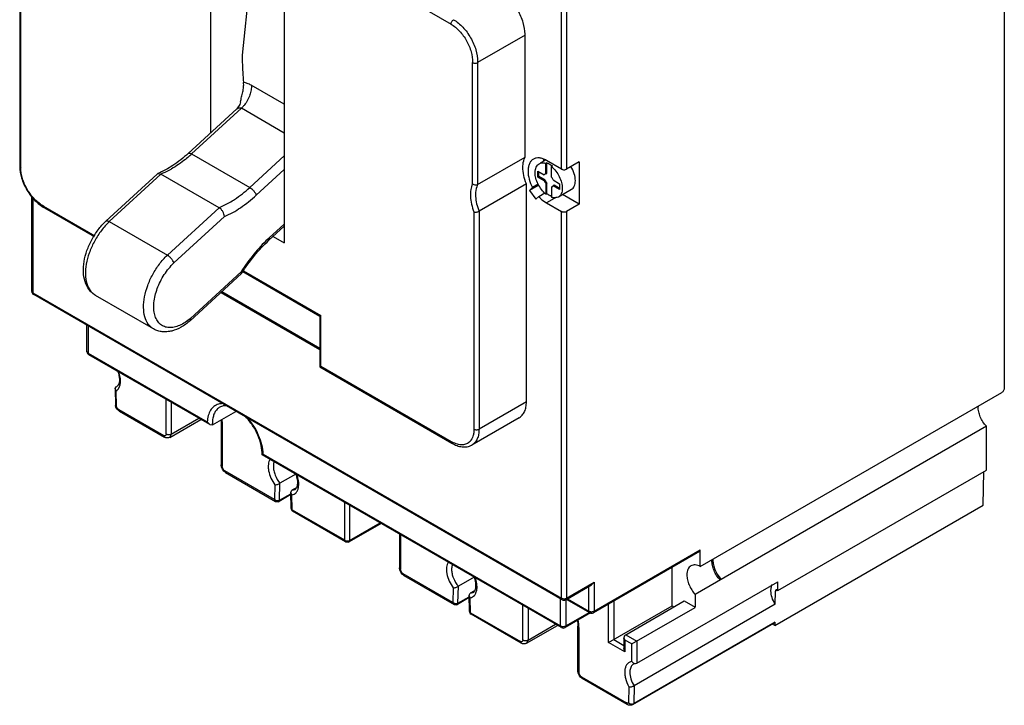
# Model space of a CAD drawing. Header units: millimetres. Extents: x 20 to 157, y 25 to 222.
# Tile 1 of 5: x 20 to 157, y 25 to 120. Entities that reach past the tile are written whole.
import ezdxf

# ---------------------------------------------------------------- set-up
doc = ezdxf.new("R2010")
doc.units = ezdxf.units.MM
doc.header["$LTSCALE"] = 16.076657
doc.layers.get('0').update_dxf_attribs({"linetype": 'CONTINUOUS'})

msp = doc.modelspace()

# ---------------------------------------------------------------- linework, layer by layer
at = {"color": 7, "linetype": 'Continuous'}
for p, q in [((156.86, 165.8), (156.86, 69)), ((23.56, 152.14), (80.09, 119.5)), ((46.69, 132.5), (46.69, 104.38)), ((20.23, 130.03), (20.23, 99.81)), ((20.38, 99.6), (20.38, 129.74)), ((56.94, 126.58), (56.94, 89.14)), ((95.42, 99.39), (95.42, 124.6)), ((96.12, 124.6), (96.12, 99.39)), ((90.36, 117.95), (83.78, 114.15)), ((90.36, 101.05), (90.36, 117.95)), ((83.07, 97.34), (83.07, 114.16)), ((83.78, 114.15), (83.78, 97.25)), ((56.94, 108.37), (52.37, 111.01)), ((43.62, 101.55), (50.35, 107.75)), ((50.99, 107.82), (44.09, 101.49)), ((56.94, 104.39), (50.99, 107.82)), ((44.09, 101.49), (52.15, 96.83)), ((52.15, 96.83), (56.94, 101.23)), ((20.23, 99.81), (20.38, 99.6)), ((83.78, 97.25), (90.36, 101.05)), ((93.18, 100.63), (92.45, 100.21)), ((93.38, 100.26), (93.24, 100.18)), ((93.24, 98.72), (93.24, 100.18)), ((95.42, 99.39), (93.33, 100.59)), ((93.38, 98.8), (93.38, 100.26)), ((94.04, 99.72), (94.18, 99.8)), ((97.89, 100.41), (96.12, 99.39)), ((97.89, 100.41), (97.89, 94.5)), ((32.18, 92.16), (39.3, 98.7)), ((39.83, 98.68), (32.66, 92.09)), ((39.38, 98.75), (39.83, 98.68)), ((47.89, 94.02), (39.83, 98.68)), ((53.06, 95.76), (56.94, 99.32)), ((92.14, 99.09), (93.03, 98.58)), ((92.14, 98.28), (92.14, 99.09)), ((92.28, 98.36), (92.28, 99.01)), ((93.17, 98.66), (93.03, 98.58)), ((93.24, 98.72), (93.38, 98.8)), ((94.04, 98.26), (94.04, 99.72)), ((90.55, 97.34), (83.97, 93.54)), ((90.55, 67.09), (90.55, 97.34)), ((92.26, 97.15), (90.99, 96.42)), ((92.2, 97.27), (91.4, 96.81)), ((92.28, 98.36), (92.14, 98.28)), ((93.03, 97.76), (92.14, 98.28)), ((93.17, 97.84), (92.28, 98.36)), ((93.03, 97.76), (93.17, 97.84)), ((93.38, 97.45), (93.24, 97.37)), ((93.24, 97.37), (93.24, 95.91)), ((93.38, 96), (93.38, 97.45)), ((94.25, 97.87), (95.14, 97.36)), ((94.39, 97.14), (94.25, 97.05)), ((95.14, 96.54), (94.25, 97.05)), ((95.14, 96.7), (94.39, 97.14)), ((95.14, 97.36), (95.14, 96.54)), ((91.4, 96.81), (90.99, 96.42)), ((90.99, 96.42), (91.84, 95.19)), ((92.25, 95.58), (93.1, 96.08)), ((93.24, 95.91), (93.38, 96)), ((94.04, 96.91), (94.04, 95.45)), ((96.79, 96.55), (94.98, 95.5)), ((97.89, 94.5), (95.56, 95.84)), ((21.92, 82.4), (21.92, 95.5)), ((22.07, 95.36), (22.07, 82.19)), ((91.84, 95.19), (92.25, 95.58)), ((94.7, 95.47), (93.33, 94.68)), ((93.33, 94.68), (95.42, 93.48)), ((97.89, 94.5), (96.12, 93.48)), ((23.55, 94.25), (23.66, 94.02)), ((23.55, 94.25), (30.67, 90.14)), ((23.66, 94.02), (30.58, 90.02)), ((40.72, 87.43), (47.89, 94.02)), ((83.27, 93.43), (83.27, 63.3)), ((83.97, 93.54), (83.97, 63.3)), ((95.42, 39.85), (95.42, 93.48)), ((96.12, 93.48), (96.12, 39.85)), ((32.18, 92.16), (32.18, 92.16)), ((32.66, 92.09), (40.72, 87.43)), ((41.64, 86.37), (48.65, 92.81)), ((56.94, 91.76), (54.85, 89.83)), ((54.82, 89.51), (56.94, 91.46)), ((54.85, 89.83), (54.82, 89.51)), ((55.39, 90.04), (56.94, 89.14)), ((43.88, 78.34), (51.02, 84.9)), ((50.96, 85.14), (43.92, 78.67)), ((50.96, 85.14), (51.03, 84.91)), ((51.03, 84.91), (51.02, 84.9)), ((51.19, 85.15), (61.88, 78.98)), ((51.28, 85.27), (62.03, 79.06)), ((21.92, 82.4), (22.07, 82.19)), ((22.07, 82.19), (22.17, 81.96)), ((22.07, 82.19), (95.42, 39.85)), ((48.17, 82.28), (61.88, 74.36)), ((48.28, 82.38), (61.88, 74.53)), ((95.52, 39.62), (22.17, 81.96)), ((38.82, 77.2), (30.76, 81.85)), ((43.92, 78.67), (43.88, 78.34)), ((43.88, 78.34), (43.88, 78.34)), ((62.03, 79.06), (61.88, 78.98)), ((61.88, 78.98), (61.88, 71.95)), ((62.03, 72.03), (62.03, 79.06)), ((29.56, 74.06), (29.56, 77.7)), ((29.71, 77.61), (29.71, 73.86)), ((29.57, 74.04), (29.56, 74.06)), ((29.71, 73.86), (46.26, 64.31)), ((29.71, 73.86), (29.81, 73.63)), ((46.61, 63.94), (29.81, 73.63)), ((62.03, 72.03), (61.88, 71.95)), ((61.88, 71.95), (80.2, 61.37)), ((62.03, 72.03), (80.1, 61.6)), ((33.48, 68.92), (33.63, 69.18)), ((33.63, 68.61), (33.48, 68.92)), ((33.48, 68.92), (33.52, 66.56)), ((33.63, 69.18), (33.7, 69.22)), ((33.63, 69.18), (33.7, 69.22)), ((33.66, 66.42), (33.63, 68.61)), ((114.68, 44.24), (156.51, 68.38)), ((40.56, 62.62), (40.56, 67.43)), ((41.27, 67.02), (41.27, 62.62)), ((90.55, 67.09), (83.97, 63.3)), ((33.52, 66.54), (33.52, 66.56)), ((33.66, 66.42), (33.52, 66.54)), ((33.98, 66.01), (40.21, 62.41)), ((33.98, 66.01), (34.09, 65.78)), ((34.09, 65.78), (40.31, 62.18)), ((46.97, 63.9), (50.21, 65.77)), ((41.06, 62.16), (45.38, 64.65)), ((41.27, 62.62), (45.08, 64.82)), ((46.26, 64.31), (46.61, 63.94)), ((48.34, 64.33), (48.19, 64.54)), ((48.19, 64.54), (48.19, 58.33)), ((48.34, 64.33), (48.34, 58.13)), ((89.55, 64.89), (82.98, 61.09)), ((46.61, 63.94), (46.97, 63.9)), ((154.37, 63.69), (113.96, 40.37)), ((154.37, 57.62), (154.37, 63.69)), ((40.31, 62.18), (40.21, 62.41)), ((41.27, 62.62), (41.06, 62.16)), ((80.1, 61.6), (80.19, 61.38)), ((54.03, 59.82), (53.89, 59.73)), ((95.41, 35.77), (53.89, 59.73)), ((54.03, 59.82), (95.3, 35.99)), ((48.19, 58.33), (48.34, 58.13)), ((55.59, 53.53), (48.69, 57.51)), ((48.69, 57.51), (48.8, 57.29)), ((125.45, 40.92), (154.37, 57.62)), ((153.94, 52.76), (154.01, 57.41)), ((48.8, 57.29), (55.75, 53.27)), ((58.56, 57.06), (56.35, 55.79)), ((55.64, 55.57), (55.59, 53.53)), ((56.3, 53.44), (56.35, 55.79)), ((57.86, 54.53), (58, 54.81)), ((58.55, 55.13), (58, 54.81)), ((58, 54.81), (58.45, 54.93)), ((55.59, 53.53), (55.75, 53.27)), ((57.87, 54.22), (56.22, 53.27)), ((56.3, 53.44), (57.86, 54.34)), ((58.01, 54.17), (57.86, 54.53)), ((57.91, 52.31), (57.86, 54.53)), ((58.06, 52.11), (58.01, 54.17)), ((57.91, 52.32), (57.91, 52.26)), ((58.06, 52.11), (65.31, 47.92)), ((58.11, 51.91), (58.06, 52.11)), ((65.31, 53.14), (65.31, 47.92)), ((66.02, 52.73), (66.02, 47.84)), ((125.02, 36.07), (153.94, 52.76)), ((65.46, 47.66), (58.11, 51.91)), ((70.37, 50.22), (65.93, 47.66)), ((66.02, 47.84), (70.26, 50.29)), ((65.31, 47.92), (65.46, 47.66)), ((72.94, 48.73), (72.94, 44.04)), ((73.09, 48.65), (73.09, 43.84)), ((99.94, 38.05), (114.68, 46.56)), ((114.58, 46.34), (114.68, 46.56)), ((114.68, 44.24), (114.68, 46.56)), ((114.58, 46.34), (99.84, 37.82)), ((72.94, 44.04), (73.09, 43.84)), ((110.75, 38.79), (110.75, 44.12)), ((80.34, 39.24), (73.44, 43.23)), ((73.44, 43.23), (73.55, 43)), ((73.55, 43), (80.5, 38.98)), ((83.3, 42.76), (81.1, 41.49)), ((117.2, 42.72), (117.46, 42.57)), ((80.39, 41.26), (80.34, 39.24)), ((81.05, 39.15), (81.1, 41.49)), ((96.02, 39.62), (99.59, 41.68)), ((96.12, 39.85), (99.94, 42.05)), ((99.23, 38.05), (99.23, 41.47)), ((99.94, 42.05), (99.59, 41.68)), ((99.94, 42.05), (99.94, 38.05)), ((105.86, 30.82), (125.45, 42.13)), ((125.45, 40.92), (125.45, 42.13)), ((82.61, 39.93), (80.97, 38.98)), ((81.05, 39.15), (82.61, 40.05)), ((82.61, 40.26), (82.75, 40.54)), ((82.76, 39.9), (82.61, 40.26)), ((82.66, 38.02), (82.61, 40.26)), ((83.27, 40.84), (82.75, 40.54)), ((82.75, 40.54), (83.18, 40.65)), ((82.81, 37.82), (82.76, 39.9)), ((95.3, 35.99), (95.3, 39.74)), ((95.52, 39.62), (95.42, 39.85)), ((96.12, 39.85), (96.02, 39.62)), ((99.34, 37.82), (96.12, 39.68)), ((96.27, 39.76), (99.23, 38.05)), ((113.95, 40.37), (113.95, 38.58)), ((125.06, 39.01), (125.09, 40.81)), ((125.37, 40.97), (125.09, 40.81)), ((125.37, 40.96), (125.45, 40.92)), ((80.34, 39.24), (80.5, 38.98)), ((90.06, 34.04), (90.06, 38.85)), ((90.77, 38.44), (90.77, 34.04)), ((96.01, 39.62), (96.01, 35.99)), ((101.95, 33.71), (101.95, 39.04)), ((101.95, 33.71), (110.75, 38.79)), ((102.66, 39.45), (102.66, 34.12)), ((104.33, 34.78), (112.43, 39.46)), ((105.16, 33.49), (113.96, 38.57)), ((125.06, 39.01), (105.48, 27.7)), ((110.75, 38.79), (111.01, 38.64)), ((112.43, 39.46), (113.95, 38.58)), ((82.66, 38.03), (82.66, 37.97)), ((82.81, 37.82), (89.71, 33.84)), ((82.86, 37.62), (82.81, 37.82)), ((89.81, 33.61), (82.86, 37.62)), ((99.42, 37.79), (95.91, 35.77)), ((96.01, 35.99), (99.26, 37.87)), ((99.34, 37.82), (99.23, 38.05)), ((99.94, 38.05), (99.84, 37.82)), ((90.56, 33.58), (94.87, 36.07)), ((90.77, 34.04), (94.58, 36.24)), ((95.41, 35.77), (95.3, 35.99)), ((96.01, 35.99), (95.91, 35.77)), ((97.84, 35.76), (97.69, 35.96)), ((97.69, 29.75), (97.69, 35.96)), ((97.84, 35.76), (97.84, 29.55)), ((105.3, 25.07), (124.89, 36.38)), ((125.03, 36.53), (105.44, 25.22)), ((125.02, 36.07), (124.68, 36.26)), ((124.89, 36.38), (125.03, 36.53)), ((125.03, 36.53), (125.02, 36.07)), ((104.08, 34.31), (104.08, 32.89)), ((104.3, 34.76), (104.33, 34.78)), ((104.33, 34.78), (105.86, 33.9)), ((89.81, 33.61), (89.71, 33.84)), ((90.77, 34.04), (90.56, 33.58)), ((104.22, 32.4), (101.95, 33.71)), ((102.66, 34.12), (104.08, 33.3)), ((104.22, 32.4), (104.08, 32.89)), ((105.16, 33.49), (104.22, 34.03)), ((104.22, 34.03), (104.22, 32.4)), ((105.16, 31.06), (105.16, 33.49)), ((105.86, 33.9), (105.86, 30.82)), ((105.69, 30.78), (105.86, 30.82)), ((97.69, 29.75), (97.84, 29.55)), ((98.19, 28.94), (104.44, 25.33)), ((98.19, 28.94), (98.29, 28.71)), ((104.55, 25.1), (98.29, 28.71)), ((104.77, 27.54), (104.73, 25.33)), ((105.48, 27.7), (105.44, 25.22)), ((104.55, 25.1), (104.45, 25.33)), ((105.44, 25.22), (105.3, 25.07))]:
    msp.add_line(p, q, dxfattribs=at)
for points in [[(53.3, 128.69), (52.09, 124.56), (51.11, 115.2)], [(50.88, 108.71), (50.78, 108.36), (50.35, 107.75)], [(55.75, 53.27), (56.12, 53.22), (56.22, 53.27)], [(57.91, 52.26), (57.99, 52.02), (58.11, 51.91)], [(65.46, 47.66), (65.84, 47.61), (65.93, 47.66)], [(80.5, 38.98), (80.87, 38.94), (80.97, 38.98)], [(82.66, 37.97), (82.74, 37.73), (82.86, 37.62)]]:
    msp.add_lwpolyline(points, dxfattribs=at)
for centre, radius, start, end in [((85.98, 118.09), 4.38, 358.226, 0.0079), ((79.41, 114.29), 4.38, 358.226, 0.0079), ((31.48, 115.21), 18.64, 311.6145, 312.597), ((95.85, 100.35), 2.96, 172.6469, 176.8815), ((92.09, 97.28), 3.27, 50.4363, 51.5979), ((93.31, 98.39), 0.338, 120.0444, 131.037), ((94.62, 98.38), 1.71, 201.276, 216.2819), ((94.76, 98.46), 1.71, 201.276, 216.2819), ((92.66, 97.25), 1.71, 21.276, 36.2819), ((88.08, 95.83), 4.6, 180.0117, 183.0498), ((94.87, 97.56), 2.14, 243.6121, 247.2468), ((93.97, 97.24), 0.338, 300.0444, 311.037), ((39.2, 85.23), 9.47, 133.6488, 134.9616), ((68.63, 74.84), 20.37, 132.5962, 133.2974), ((22.42, 82.4), 0.5, 180, 240.0006), ((39.12, 84.16), 7.28, 309.4534, 311.1796), ((30.06, 74.07), 0.5, 182.7043, 240.0006), ((33.09, 69.45), 1.01, 302.5386, 309.8589), ((33.44, 69.67), 0.515, 299.9994, 301.3035), ((32.91, 69.61), 1.24, 324.9554, 328.4593), ((155.74, 66.4), 2.52, 178.0319, 180.0095), ((51.39, 64.07), 4.42, 176.3332, 180.0507), ((51.06, 64.09), 4.1, 174.3761, 176.325), ((43.51, 64.54), 4.69, 0.0015, 0.6825), ((42.64, 64.32), 5.7, 3.3612, 3.6371), ((42.69, 64.32), 5.65, 2.2687, 3.364), ((42.97, 64.33), 5.37, 0.013, 2.2785), ((51.82, 64.07), 4.86, 180.0096, 181.9561), ((82.27, 65.1), 4.12, 238.1842, 240.6797), ((118.74, 45.07), 2.46, 177.1628, 180.0171), ((118.89, 45.15), 2.47, 177.2562, 180.0163), ((119.03, 45.15), 2.61, 180.0027, 180.9682), ((82.54, 40.97), 1.09, 281.2588, 282.0072), ((95.77, 40.05), 0.5, 240.0006, 299.9999), ((99.59, 38.26), 0.5, 240.0006, 299.9999), ((95.66, 36.2), 0.5, 240.0006, 299.9999), ((92.51, 35.75), 5.33, 0.0137, 2.1957), ((104.62, 34.33), 0.539, 125.7125, 143.5589), ((105.27, 34.63), 1.21, 203.3044, 210.02)]:
    msp.add_arc(centre, radius, start, end, dxfattribs=at)
for points, knots in [([(90.36, 118.09), (90.36, 118.64), (90.15, 119.79), (89.44, 121.42), (88.39, 122.86), (87.49, 123.63), (87.02, 123.91)], [0, 0, 0, 0, 0.23695, 0.499384, 0.762154, 1, 1, 1, 1]), ([(80.09, 119.5), (80.09, 119.56), (80.11, 119.68), (80.19, 119.85), (80.3, 120), (80.39, 120.08), (80.44, 120.11)], [0, 0, 0, 0, 0.23722, 0.500002, 0.762783, 1, 1, 1, 1]), ([(80.09, 119.5), (80.52, 119.24), (81.35, 118.54), (82.29, 117.21), (82.93, 115.72), (83.09, 114.66), (83.07, 114.16)], [0, 0, 0, 0, 0.239021, 0.503047, 0.765406, 1, 1, 1, 1]), ([(80.44, 120.11), (80.92, 119.83), (81.82, 119.07), (82.86, 117.63), (83.58, 116), (83.78, 114.84), (83.78, 114.29)], [0, 0, 0, 0, 0.237843, 0.500616, 0.763053, 1, 1, 1, 1]), ([(51.11, 115.2), (51.11, 114.87), (51.12, 113.6), (51.2, 112.34), (51.3, 111.4)], [0, 0, 0, 0, 0.255605, 1, 1, 1, 1]), ([(83.07, 114.16), (83.12, 114.13), (83.24, 114.09), (83.43, 114.06), (83.61, 114.08), (83.73, 114.12), (83.78, 114.15)], [0, 0, 0, 0, 0.238315, 0.501133, 0.763337, 1, 1, 1, 1]), ([(50.88, 108.71), (50.89, 108.82), (50.94, 109.05), (51.06, 109.51), (51.21, 110.08), (51.31, 110.75), (51.32, 111.19), (51.3, 111.4)], [0, 0, 0, 0, 0.127392, 0.258695, 0.520344, 0.770557, 1, 1, 1, 1]), ([(52.37, 111.01), (52.19, 111.11), (51.85, 111.28), (51.47, 111.38), (51.3, 111.4)], [0, 0, 0, 0, 0.534517, 1, 1, 1, 1]), ([(52.37, 111.01), (52.39, 110.8), (52.37, 110.34), (52.19, 109.64), (51.87, 108.93), (51.57, 108.48), (51.41, 108.28)], [0, 0, 0, 0, 0.211394, 0.462238, 0.733788, 1, 1, 1, 1]), ([(51.41, 108.28), (51.38, 108.23), (51.24, 108.08), (51.1, 107.93), (50.99, 107.82)], [0, 0, 0, 0, 0.261847, 1, 1, 1, 1]), ([(50.35, 107.75), (50.43, 107.82), (50.59, 107.9), (50.82, 107.9), (50.94, 107.85), (50.99, 107.82)], [0, 0, 0, 0, 0.484193, 0.733791, 1, 1, 1, 1]), ([(43.62, 101.55), (42.96, 100.95), (41.62, 99.88), (40.12, 99.06), (39.38, 98.75)], [0, 0, 0, 0, 0.529014, 1, 1, 1, 1]), ([(43.86, 101.27), (43.65, 101.09), (42.84, 100.4), (41.97, 99.79), (41.29, 99.4)], [0, 0, 0, 0, 0.260466, 1, 1, 1, 1]), ([(43.62, 101.55), (43.64, 101.57), (43.7, 101.6), (43.82, 101.6), (43.95, 101.56), (44.05, 101.51), (44.09, 101.49)], [0, 0, 0, 0, 0.176806, 0.393443, 0.668306, 1, 1, 1, 1]), ([(20.23, 99.81), (20.23, 99.25), (20.44, 98.08), (21.18, 96.44), (22.25, 95.01), (23.18, 94.27), (23.67, 94.01)], [0, 0, 0, 0, 0.240217, 0.50207, 0.762736, 1, 1, 1, 1]), ([(90.06, 99.63), (90.06, 99.76), (90.08, 100.25), (90.2, 100.73), (90.36, 101.05)], [0, 0, 0, 0, 0.273839, 1, 1, 1, 1]), ([(91.52, 100.77), (91.4, 100.7), (91.18, 100.51), (90.94, 100.12), (90.8, 99.65), (90.77, 99.3), (90.77, 99.11)], [0, 0, 0, 0, 0.217783, 0.45091, 0.710297, 1, 1, 1, 1]), ([(93.33, 100.59), (93.17, 100.68), (92.86, 100.83), (92.37, 100.95), (91.91, 100.94), (91.64, 100.84), (91.52, 100.77)], [0, 0, 0, 0, 0.289702, 0.549088, 0.782216, 1, 1, 1, 1]), ([(91.75, 98.91), (91.75, 99.04), (91.77, 99.3), (91.88, 99.65), (92.05, 99.94), (92.22, 100.08), (92.31, 100.13)], [0, 0, 0, 0, 0.289677, 0.549093, 0.782219, 1, 1, 1, 1]), ([(92.31, 100.13), (92.44, 100.2), (92.76, 100.29), (93.08, 100.23), (93.24, 100.18)], [0, 0, 0, 0, 0.467743, 1, 1, 1, 1]), ([(93.38, 100.26), (93.45, 100.24), (93.71, 100.13), (93.96, 99.98), (94.13, 99.84)], [0, 0, 0, 0, 0.231465, 1, 1, 1, 1]), ([(23.55, 94.25), (23.11, 94.49), (22.25, 95.17), (21.26, 96.49), (20.57, 98.01), (20.38, 99.09), (20.38, 99.6)], [0, 0, 0, 0, 0.234733, 0.49743, 0.761533, 1, 1, 1, 1]), ([(41.29, 99.4), (41.17, 99.33), (40.69, 99.06), (40.2, 98.83), (39.83, 98.68)], [0, 0, 0, 0, 0.257488, 1, 1, 1, 1]), ([(90.55, 97.34), (90.39, 97.72), (90.16, 98.47), (90.06, 99.26), (90.06, 99.63)], [0, 0, 0, 0, 0.523201, 1, 1, 1, 1]), ([(90.77, 99.11), (90.77, 98.73), (90.9, 97.93), (91.2, 97.18), (91.4, 96.81)], [0, 0, 0, 0, 0.474657, 1, 1, 1, 1]), ([(93.24, 95.91), (93.02, 96.1), (92.62, 96.53), (92.15, 97.28), (91.84, 98.08), (91.75, 98.64), (91.75, 98.91)], [0, 0, 0, 0, 0.249124, 0.511709, 0.768066, 1, 1, 1, 1]), ([(94.04, 99.72), (94.26, 99.54), (94.66, 99.11), (95.13, 98.36), (95.44, 97.55), (95.53, 96.99), (95.53, 96.73)], [0, 0, 0, 0, 0.249124, 0.511709, 0.768066, 1, 1, 1, 1]), ([(95.42, 99.39), (95.47, 99.36), (95.58, 99.31), (95.77, 99.29), (95.96, 99.31), (96.07, 99.36), (96.12, 99.39)], [0, 0, 0, 0, 0.237244, 0.500001, 0.762757, 1, 1, 1, 1]), ([(97.34, 97.77), (97.34, 98.1), (97.21, 98.79), (96.91, 99.43), (96.72, 99.74)], [0, 0, 0, 0, 0.474611, 1, 1, 1, 1]), ([(83.07, 97.34), (82.95, 97.08), (82.79, 96.5), (82.75, 95.54), (82.91, 94.49), (83.13, 93.79), (83.27, 93.43)], [0, 0, 0, 0, 0.209177, 0.447535, 0.713265, 1, 1, 1, 1]), ([(83.07, 97.34), (83.12, 97.3), (83.33, 97.18), (83.62, 97.16), (83.78, 97.25)], [0, 0, 0, 0, 0.254072, 1, 1, 1, 1]), ([(83.78, 97.25), (83.73, 97.15), (83.54, 96.7), (83.48, 96.21), (83.48, 95.83)], [0, 0, 0, 0, 0.22844, 1, 1, 1, 1]), ([(96.79, 96.55), (96.87, 96.6), (97.04, 96.74), (97.21, 97.02), (97.32, 97.38), (97.34, 97.64), (97.34, 97.77)], [0, 0, 0, 0, 0.217782, 0.450907, 0.710323, 1, 1, 1, 1]), ([(48.65, 92.81), (49.43, 93.14), (50.99, 94.01), (52.38, 95.13), (53.06, 95.76)], [0, 0, 0, 0, 0.475905, 1, 1, 1, 1]), ([(49.35, 94.74), (49.59, 94.88), (50.58, 95.5), (51.5, 96.23), (52.15, 96.83)], [0, 0, 0, 0, 0.238599, 1, 1, 1, 1]), ([(52.15, 96.83), (52.26, 96.77), (52.46, 96.62), (52.72, 96.36), (52.93, 96.07), (53.03, 95.86), (53.06, 95.76)], [0, 0, 0, 0, 0.246547, 0.518192, 0.780166, 1, 1, 1, 1]), ([(93.92, 95.65), (93.87, 95.67), (93.68, 95.77), (93.51, 95.89), (93.38, 96)], [0, 0, 0, 0, 0.237759, 1, 1, 1, 1]), ([(95.53, 96.73), (95.53, 96.59), (95.51, 96.33), (95.4, 95.98), (95.23, 95.69), (95.06, 95.55), (94.98, 95.5)], [0, 0, 0, 0, 0.289677, 0.549093, 0.782219, 1, 1, 1, 1]), ([(47.89, 94.02), (48.01, 94.07), (48.51, 94.29), (48.99, 94.54), (49.35, 94.74)], [0, 0, 0, 0, 0.242616, 1, 1, 1, 1]), ([(83.49, 95.59), (83.51, 95.25), (83.62, 94.55), (83.84, 93.88), (83.97, 93.54)], [0, 0, 0, 0, 0.480652, 1, 1, 1, 1]), ([(92.25, 95.58), (92.33, 95.49), (92.66, 95.15), (93.03, 94.86), (93.33, 94.68)], [0, 0, 0, 0, 0.264882, 1, 1, 1, 1]), ([(94.19, 95.41), (94.18, 95.41), (94.13, 95.43), (94.08, 95.44), (94.04, 95.45)], [0, 0, 0, 0, 0.245708, 1, 1, 1, 1]), ([(94.98, 95.5), (94.87, 95.44), (94.6, 95.36), (94.33, 95.38), (94.19, 95.41)], [0, 0, 0, 0, 0.474896, 1, 1, 1, 1]), ([(48.65, 92.81), (48.64, 92.93), (48.58, 93.17), (48.42, 93.5), (48.19, 93.8), (47.99, 93.97), (47.89, 94.02)], [0, 0, 0, 0, 0.23205, 0.494112, 0.759774, 1, 1, 1, 1]), ([(83.27, 93.43), (83.32, 93.41), (83.44, 93.4), (83.62, 93.42), (83.8, 93.46), (83.92, 93.51), (83.97, 93.54)], [0, 0, 0, 0, 0.220237, 0.480915, 0.752724, 1, 1, 1, 1]), ([(96.12, 93.48), (96.07, 93.45), (95.96, 93.41), (95.77, 93.39), (95.58, 93.41), (95.47, 93.45), (95.42, 93.48)], [0, 0, 0, 0, 0.237243, 0.499999, 0.762756, 1, 1, 1, 1]), ([(30.76, 81.85), (30.59, 81.95), (30.25, 82.19), (29.7, 82.8), (29.22, 83.79), (29.02, 85.14), (29.13, 86.6), (29.54, 88.11), (30.2, 89.59), (31.08, 90.97), (31.8, 91.79), (32.18, 92.16)], [0, 0, 0, 0, 0.051855, 0.103782, 0.210597, 0.324944, 0.449324, 0.583029, 0.722675, 0.863381, 1, 1, 1, 1]), ([(32.5, 91.93), (32.12, 91.55), (31.4, 90.7), (30.51, 89.28), (29.85, 87.77), (29.44, 86.25), (29.31, 84.82), (29.48, 83.55), (29.88, 82.66), (30.35, 82.13), (30.62, 81.93), (30.76, 81.85)], [0, 0, 0, 0, 0.14381, 0.292077, 0.438738, 0.57784, 0.704505, 0.815883, 0.912475, 0.956892, 1, 1, 1, 1]), ([(32.18, 92.16), (32.21, 92.18), (32.27, 92.21), (32.38, 92.2), (32.52, 92.16), (32.61, 92.11), (32.66, 92.09)], [0, 0, 0, 0, 0.174184, 0.390165, 0.66609, 1, 1, 1, 1]), ([(54.66, 89.66), (53.97, 89.01), (52.64, 87.57), (51.49, 85.98), (50.96, 85.14)], [0, 0, 0, 0, 0.490685, 1, 1, 1, 1]), ([(51.03, 84.91), (51.57, 85.77), (52.74, 87.39), (54.1, 88.85), (54.82, 89.51)], [0, 0, 0, 0, 0.511065, 1, 1, 1, 1]), ([(38.82, 77.2), (38.68, 77.28), (38.4, 77.48), (37.93, 78.02), (37.53, 78.94), (37.37, 80.24), (37.52, 81.7), (37.96, 83.25), (38.66, 84.78), (39.57, 86.21), (40.32, 87.05), (40.72, 87.43)], [0, 0, 0, 0, 0.043036, 0.087422, 0.18417, 0.296013, 0.423293, 0.562911, 0.709711, 0.857503, 1, 1, 1, 1]), ([(43.75, 78.53), (43.51, 78.33), (43.02, 77.98), (42.26, 77.6), (41.51, 77.39), (40.8, 77.37), (40.15, 77.55), (39.62, 77.92), (39.21, 78.47), (38.94, 79.17), (38.82, 79.97), (38.85, 81.22), (39.27, 82.88), (40.22, 84.76), (41.13, 85.88), (41.64, 86.37)], [0, 0, 0, 0, 0.067487, 0.128995, 0.184257, 0.234014, 0.280106, 0.325408, 0.373041, 0.425422, 0.483813, 0.548399, 0.692758, 0.84809, 1, 1, 1, 1]), ([(41.64, 86.37), (41.6, 86.47), (41.5, 86.67), (41.28, 86.96), (41.02, 87.23), (40.82, 87.37), (40.72, 87.43)], [0, 0, 0, 0, 0.219019, 0.480961, 0.753015, 1, 1, 1, 1]), ([(43.88, 78.34), (43.49, 78), (42.7, 77.41), (41.57, 76.94), (40.68, 76.79), (40.02, 76.79), (39.39, 76.92), (39, 77.09), (38.82, 77.2)], [0, 0, 0, 0, 0.278105, 0.532915, 0.653354, 0.770595, 0.885565, 1, 1, 1, 1]), ([(29.56, 74.06), (29.57, 74.02), (29.6, 73.94), (29.67, 73.89), (29.71, 73.86)], [0, 0, 0, 0, 0.450137, 1, 1, 1, 1]), ([(33.82, 71.35), (33.9, 71.16), (34.01, 70.78), (34.08, 70.24), (34.05, 69.79), (33.96, 69.53), (33.9, 69.43)], [0, 0, 0, 0, 0.312816, 0.592383, 0.824521, 1, 1, 1, 1]), ([(34.2, 70.29), (34.19, 70.37), (34.14, 70.69), (34.05, 71.01), (33.97, 71.24)], [0, 0, 0, 0, 0.238856, 1, 1, 1, 1]), ([(34.19, 69.57), (34.2, 69.63), (34.22, 69.87), (34.22, 70.11), (34.2, 70.29)], [0, 0, 0, 0, 0.236322, 1, 1, 1, 1]), ([(33.9, 69.43), (33.89, 69.41), (33.84, 69.33), (33.77, 69.26), (33.71, 69.23)], [0, 0, 0, 0, 0.283573, 1, 1, 1, 1]), ([(33.74, 68.68), (33.75, 68.7), (33.83, 68.76), (33.89, 68.84), (33.93, 68.9)], [0, 0, 0, 0, 0.245326, 1, 1, 1, 1]), ([(33.97, 68.96), (34, 69), (34.1, 69.19), (34.16, 69.41), (34.19, 69.57)], [0, 0, 0, 0, 0.23427, 1, 1, 1, 1]), ([(156.86, 69), (156.86, 68.94), (156.84, 68.82), (156.77, 68.64), (156.65, 68.49), (156.56, 68.41), (156.51, 68.38)], [0, 0, 0, 0, 0.237211, 0.499952, 0.762722, 1, 1, 1, 1]), ([(89.55, 64.89), (89.71, 64.98), (90.01, 65.23), (90.33, 65.75), (90.51, 66.39), (90.55, 66.85), (90.55, 67.09)], [0, 0, 0, 0, 0.217767, 0.450886, 0.710296, 1, 1, 1, 1]), ([(34.09, 65.78), (34.02, 65.82), (33.76, 66.01), (33.59, 66.3), (33.52, 66.54)], [0, 0, 0, 0, 0.245287, 1, 1, 1, 1]), ([(33.98, 66.01), (33.91, 66.05), (33.78, 66.18), (33.69, 66.33), (33.66, 66.42)], [0, 0, 0, 0, 0.478941, 1, 1, 1, 1]), ([(47.8, 66.76), (47.58, 66.69), (47.15, 66.47), (46.66, 65.91), (46.36, 65.16), (46.28, 64.6), (46.26, 64.31)], [0, 0, 0, 0, 0.223595, 0.45466, 0.71051, 1, 1, 1, 1]), ([(48, 66.35), (47.86, 66.27), (47.59, 66.06), (47.28, 65.62), (47.08, 65.09), (47.01, 64.7), (46.98, 64.49)], [0, 0, 0, 0, 0.22381, 0.459626, 0.716802, 1, 1, 1, 1]), ([(48.27, 66.84), (48.23, 66.83), (48.07, 66.82), (47.91, 66.79), (47.8, 66.76)], [0, 0, 0, 0, 0.255473, 1, 1, 1, 1]), ([(49.07, 66.52), (48.88, 66.55), (48.5, 66.56), (48.15, 66.44), (48, 66.35)], [0, 0, 0, 0, 0.53745, 1, 1, 1, 1]), ([(154.37, 63.69), (154.2, 63.88), (153.88, 64.3), (153.52, 64.99), (153.29, 65.69), (153.23, 66.17), (153.23, 66.4)], [0, 0, 0, 0, 0.258068, 0.519856, 0.771263, 1, 1, 1, 1]), ([(53.89, 59.73), (53.89, 60.18), (53.77, 61.11), (53.3, 62.5), (52.58, 63.83), (51.94, 64.64), (51.59, 65.01)], [0, 0, 0, 0, 0.225279, 0.477974, 0.74202, 1, 1, 1, 1]), ([(54.03, 59.82), (54.01, 60.25), (53.87, 61.15), (53.41, 62.47), (52.74, 63.74), (52.16, 64.52), (51.84, 64.88)], [0, 0, 0, 0, 0.231471, 0.482697, 0.742924, 1, 1, 1, 1]), ([(83.27, 63.3), (83.27, 63.12), (83.25, 62.79), (83.12, 62.2), (82.91, 61.8), (82.72, 61.6)], [0, 0, 0, 0, 0.28303, 0.543418, 1, 1, 1, 1]), ([(83.97, 63.3), (83.97, 63.05), (83.94, 62.59), (83.75, 61.95), (83.43, 61.43), (83.13, 61.18), (82.98, 61.09)], [0, 0, 0, 0, 0.289686, 0.549088, 0.782216, 1, 1, 1, 1]), ([(83.27, 63.3), (83.32, 63.27), (83.43, 63.23), (83.62, 63.2), (83.81, 63.23), (83.92, 63.27), (83.97, 63.3)], [0, 0, 0, 0, 0.237219, 0.500001, 0.762782, 1, 1, 1, 1]), ([(40.34, 62.37), (40.33, 62.37), (40.28, 62.38), (40.24, 62.4), (40.21, 62.41)], [0, 0, 0, 0, 0.230699, 1, 1, 1, 1]), ([(41.06, 62.16), (41, 62.13), (40.88, 62.08), (40.62, 62.06), (40.42, 62.12), (40.31, 62.18)], [0, 0, 0, 0, 0.251838, 0.502291, 1, 1, 1, 1]), ([(40.56, 62.62), (40.56, 62.58), (40.55, 62.51), (40.51, 62.42), (40.43, 62.37), (40.37, 62.36), (40.34, 62.37)], [0, 0, 0, 0, 0.291993, 0.539806, 0.763661, 1, 1, 1, 1]), ([(40.56, 62.62), (40.61, 62.59), (40.73, 62.55), (40.92, 62.53), (41.1, 62.55), (41.22, 62.59), (41.27, 62.62)], [0, 0, 0, 0, 0.237169, 0.499851, 0.762693, 1, 1, 1, 1]), ([(82.72, 61.6), (82.58, 61.45), (82.25, 61.21), (81.62, 61.08), (80.93, 61.18), (80.48, 61.38), (80.25, 61.51)], [0, 0, 0, 0, 0.222659, 0.45154, 0.707193, 1, 1, 1, 1]), ([(80.19, 61.38), (80.42, 61.24), (80.89, 61), (81.62, 60.81), (82.34, 60.82), (82.78, 60.98), (82.98, 61.09)], [0, 0, 0, 0, 0.275511, 0.530013, 0.768929, 1, 1, 1, 1]), ([(54.99, 59.15), (54.85, 58.94), (54.73, 58.55), (54.71, 57.99), (54.79, 57.33), (55.06, 56.49), (55.43, 55.86), (55.64, 55.57)], [0, 0, 0, 0, 0.196419, 0.311628, 0.437406, 0.712248, 1, 1, 1, 1]), ([(55.56, 58.81), (55.54, 58.76), (55.46, 58.54), (55.43, 58.3), (55.43, 58.12)], [0, 0, 0, 0, 0.230657, 1, 1, 1, 1]), ([(48.69, 57.51), (48.64, 57.54), (48.55, 57.62), (48.44, 57.77), (48.36, 57.95), (48.34, 58.07), (48.34, 58.13)], [0, 0, 0, 0, 0.237243, 0.499999, 0.762756, 1, 1, 1, 1]), ([(55.43, 58.12), (55.43, 57.92), (55.48, 57.52), (55.73, 56.7), (56.07, 56.13), (56.35, 55.79)], [0, 0, 0, 0, 0.22849, 0.47892, 1, 1, 1, 1]), ([(58.45, 54.93), (58.49, 54.96), (58.57, 55.02), (58.68, 55.17), (58.76, 55.37), (58.81, 55.63), (58.82, 55.94), (58.78, 56.42), (58.68, 56.79), (58.59, 57.03)], [0, 0, 0, 0, 0.065067, 0.142647, 0.239587, 0.35747, 0.495485, 0.650992, 1, 1, 1, 1]), ([(58.94, 55.32), (58.98, 55.58), (58.96, 56.16), (58.81, 56.71), (58.7, 57)], [0, 0, 0, 0, 0.467678, 1, 1, 1, 1]), ([(55.64, 55.57), (55.69, 55.57), (55.81, 55.58), (55.99, 55.63), (56.18, 55.7), (56.3, 55.76), (56.35, 55.79)], [0, 0, 0, 0, 0.206536, 0.461732, 0.740822, 1, 1, 1, 1]), ([(58.58, 54.48), (58.6, 54.5), (58.66, 54.58), (58.72, 54.66), (58.76, 54.73)], [0, 0, 0, 0, 0.243974, 1, 1, 1, 1]), ([(58.76, 54.73), (58.78, 54.77), (58.87, 54.96), (58.92, 55.16), (58.94, 55.32)], [0, 0, 0, 0, 0.234834, 1, 1, 1, 1]), ([(55.59, 53.53), (55.61, 53.52), (55.67, 53.47), (55.74, 53.44), (55.8, 53.42)], [0, 0, 0, 0, 0.239778, 1, 1, 1, 1]), ([(55.98, 53.38), (56, 53.38), (56.07, 53.37), (56.15, 53.38), (56.2, 53.4)], [0, 0, 0, 0, 0.259457, 1, 1, 1, 1]), ([(56.2, 53.4), (56.21, 53.4), (56.25, 53.41), (56.28, 53.43), (56.3, 53.44)], [0, 0, 0, 0, 0.258851, 1, 1, 1, 1]), ([(56.3, 53.44), (56.3, 53.42), (56.29, 53.36), (56.26, 53.29), (56.22, 53.27)], [0, 0, 0, 0, 0.276265, 1, 1, 1, 1]), ([(58.01, 54.17), (58.12, 54.19), (58.33, 54.27), (58.51, 54.4), (58.58, 54.48)], [0, 0, 0, 0, 0.500995, 1, 1, 1, 1]), ([(58.06, 52.11), (58.04, 52.12), (57.98, 52.16), (57.93, 52.22), (57.91, 52.27)], [0, 0, 0, 0, 0.290103, 1, 1, 1, 1]), ([(57.92, 52.21), (57.92, 52.2), (57.96, 52.15), (58.01, 52.12), (58.06, 52.11)], [0, 0, 0, 0, 0.209935, 1, 1, 1, 1]), ([(65.31, 47.92), (65.34, 47.9), (65.45, 47.82), (65.59, 47.78), (65.69, 47.78)], [0, 0, 0, 0, 0.238257, 1, 1, 1, 1]), ([(65.92, 47.8), (65.93, 47.8), (65.96, 47.81), (65.99, 47.83), (66.02, 47.84)], [0, 0, 0, 0, 0.25917, 1, 1, 1, 1]), ([(66.02, 47.84), (66.02, 47.82), (66.01, 47.75), (65.98, 47.68), (65.93, 47.66)], [0, 0, 0, 0, 0.283101, 1, 1, 1, 1]), ([(65.69, 47.78), (65.71, 47.77), (65.79, 47.77), (65.86, 47.78), (65.92, 47.8)], [0, 0, 0, 0, 0.25922, 1, 1, 1, 1]), ([(116.42, 45.11), (116.42, 44.9), (116.48, 44.45), (116.77, 43.56), (117.15, 42.94), (117.46, 42.57)], [0, 0, 0, 0, 0.229682, 0.480411, 1, 1, 1, 1]), ([(73.44, 43.23), (73.39, 43.26), (73.3, 43.34), (73.19, 43.49), (73.11, 43.66), (73.09, 43.78), (73.09, 43.84)], [0, 0, 0, 0, 0.237243, 0.499999, 0.762756, 1, 1, 1, 1]), ([(79.72, 44.88), (79.58, 44.67), (79.46, 44.26), (79.44, 43.7), (79.52, 43.04), (79.8, 42.19), (80.17, 41.56), (80.39, 41.26)], [0, 0, 0, 0, 0.196334, 0.311612, 0.437502, 0.712505, 1, 1, 1, 1]), ([(80.29, 44.53), (80.27, 44.48), (80.19, 44.26), (80.16, 44.02), (80.16, 43.84)], [0, 0, 0, 0, 0.230663, 1, 1, 1, 1]), ([(80.16, 43.84), (80.16, 43.64), (80.21, 43.23), (80.47, 42.41), (80.81, 41.83), (81.1, 41.49)], [0, 0, 0, 0, 0.228573, 0.479211, 1, 1, 1, 1]), ([(113.38, 44.33), (113.29, 44.28), (113.12, 44.14), (112.94, 43.84), (112.84, 43.48), (112.81, 43.21), (112.81, 43.07)], [0, 0, 0, 0, 0.217755, 0.450887, 0.710432, 1, 1, 1, 1]), ([(114.68, 44.24), (114.57, 44.3), (114.34, 44.4), (113.99, 44.47), (113.67, 44.45), (113.47, 44.38), (113.38, 44.33)], [0, 0, 0, 0, 0.287301, 0.546074, 0.780134, 1, 1, 1, 1]), ([(117.42, 42.37), (117.07, 42.75), (116.65, 43.42), (116.34, 44.37), (116.28, 44.84), (116.28, 45.07)], [0, 0, 0, 0, 0.519103, 0.770901, 1, 1, 1, 1]), ([(83.18, 40.65), (83.22, 40.68), (83.3, 40.74), (83.41, 40.89), (83.49, 41.1), (83.54, 41.36), (83.55, 41.66), (83.51, 42.14), (83.41, 42.51), (83.32, 42.75)], [0, 0, 0, 0, 0.065067, 0.142647, 0.239587, 0.35747, 0.495485, 0.650992, 1, 1, 1, 1]), ([(83.67, 41.06), (83.71, 41.32), (83.69, 41.89), (83.54, 42.44), (83.43, 42.72)], [0, 0, 0, 0, 0.468387, 1, 1, 1, 1]), ([(112.81, 43.07), (112.81, 42.84), (112.88, 42.37), (113.11, 41.66), (113.47, 40.98), (113.78, 40.56), (113.95, 40.37)], [0, 0, 0, 0, 0.228671, 0.479957, 0.741703, 1, 1, 1, 1]), ([(117.42, 42.37), (117.42, 42.41), (117.43, 42.47), (117.45, 42.54), (117.46, 42.57)], [0, 0, 0, 0, 0.494255, 1, 1, 1, 1]), ([(80.39, 41.26), (80.44, 41.27), (80.56, 41.28), (80.74, 41.33), (80.92, 41.4), (81.05, 41.46), (81.1, 41.49)], [0, 0, 0, 0, 0.206254, 0.461288, 0.740516, 1, 1, 1, 1]), ([(83.49, 40.45), (83.51, 40.5), (83.6, 40.69), (83.65, 40.9), (83.67, 41.06)], [0, 0, 0, 0, 0.234421, 1, 1, 1, 1]), ([(124.48, 40.87), (124.48, 40.95), (124.49, 41.25), (124.58, 41.55), (124.7, 41.73)], [0, 0, 0, 0, 0.278384, 1, 1, 1, 1]), ([(125.37, 40.96), (125.36, 40.97), (125.32, 40.99), (125.27, 41), (125.23, 41)], [0, 0, 0, 0, 0.277526, 1, 1, 1, 1]), ([(82.77, 39.9), (82.88, 39.92), (83.08, 40), (83.25, 40.14), (83.32, 40.22)], [0, 0, 0, 0, 0.499762, 1, 1, 1, 1]), ([(83.32, 40.22), (83.34, 40.24), (83.4, 40.31), (83.45, 40.39), (83.49, 40.45)], [0, 0, 0, 0, 0.244131, 1, 1, 1, 1]), ([(95.42, 39.85), (95.43, 39.84), (95.47, 39.82), (95.51, 39.8), (95.55, 39.79)], [0, 0, 0, 0, 0.23644, 1, 1, 1, 1]), ([(95.55, 39.79), (95.57, 39.79), (95.64, 39.77), (95.71, 39.76), (95.77, 39.76)], [0, 0, 0, 0, 0.243047, 1, 1, 1, 1]), ([(95.77, 39.76), (95.79, 39.76), (95.86, 39.76), (95.94, 39.78), (95.99, 39.79)], [0, 0, 0, 0, 0.255502, 1, 1, 1, 1]), ([(95.99, 39.79), (96, 39.79), (96.05, 39.81), (96.09, 39.83), (96.12, 39.85)], [0, 0, 0, 0, 0.262956, 1, 1, 1, 1]), ([(125.06, 39.01), (124.88, 39.3), (124.6, 39.9), (124.48, 40.56), (124.48, 40.87)], [0, 0, 0, 0, 0.525461, 1, 1, 1, 1]), ([(125.17, 40.98), (125.15, 40.97), (125.1, 40.91), (125.09, 40.84), (125.09, 40.81)], [0, 0, 0, 0, 0.451458, 1, 1, 1, 1]), ([(80.34, 39.24), (80.36, 39.23), (80.42, 39.18), (80.49, 39.15), (80.55, 39.13)], [0, 0, 0, 0, 0.239778, 1, 1, 1, 1]), ([(80.73, 39.09), (80.75, 39.09), (80.82, 39.09), (80.9, 39.1), (80.95, 39.11)], [0, 0, 0, 0, 0.259457, 1, 1, 1, 1]), ([(80.95, 39.11), (80.96, 39.11), (80.99, 39.12), (81.03, 39.14), (81.05, 39.15)], [0, 0, 0, 0, 0.258851, 1, 1, 1, 1]), ([(81.05, 39.15), (81.05, 39.13), (81.04, 39.07), (81.01, 39), (80.97, 38.98)], [0, 0, 0, 0, 0.276265, 1, 1, 1, 1]), ([(82.81, 37.82), (82.79, 37.83), (82.73, 37.87), (82.68, 37.94), (82.66, 37.99)], [0, 0, 0, 0, 0.290101, 1, 1, 1, 1]), ([(82.67, 37.93), (82.67, 37.92), (82.7, 37.86), (82.76, 37.84), (82.81, 37.82)], [0, 0, 0, 0, 0.208903, 1, 1, 1, 1]), ([(99.23, 38.05), (99.24, 38.05), (99.29, 38.02), (99.33, 38.01), (99.37, 38)], [0, 0, 0, 0, 0.23644, 1, 1, 1, 1]), ([(99.37, 38), (99.38, 37.99), (99.46, 37.97), (99.53, 37.97), (99.59, 37.97)], [0, 0, 0, 0, 0.243047, 1, 1, 1, 1]), ([(99.59, 37.97), (99.61, 37.97), (99.68, 37.97), (99.75, 37.98), (99.81, 38)], [0, 0, 0, 0, 0.255502, 1, 1, 1, 1]), ([(99.81, 38), (99.82, 38), (99.87, 38.01), (99.91, 38.03), (99.94, 38.05)], [0, 0, 0, 0, 0.262956, 1, 1, 1, 1]), ([(95.3, 35.99), (95.31, 35.99), (95.35, 35.97), (95.4, 35.95), (95.44, 35.94)], [0, 0, 0, 0, 0.23644, 1, 1, 1, 1]), ([(95.44, 35.94), (95.45, 35.93), (95.52, 35.92), (95.6, 35.91), (95.66, 35.91)], [0, 0, 0, 0, 0.243047, 1, 1, 1, 1]), ([(95.66, 35.91), (95.67, 35.91), (95.75, 35.91), (95.82, 35.92), (95.88, 35.94)], [0, 0, 0, 0, 0.255502, 1, 1, 1, 1]), ([(95.88, 35.94), (95.89, 35.94), (95.93, 35.96), (95.98, 35.98), (96.01, 35.99)], [0, 0, 0, 0, 0.262956, 1, 1, 1, 1]), ([(97.64, 36.66), (97.65, 36.6), (97.68, 36.37), (97.69, 36.13), (97.69, 35.96)], [0, 0, 0, 0, 0.258693, 1, 1, 1, 1]), ([(97.83, 35.96), (97.83, 36.02), (97.82, 36.28), (97.79, 36.53), (97.75, 36.72)], [0, 0, 0, 0, 0.24323, 1, 1, 1, 1]), ([(104.18, 34.65), (104.15, 34.6), (104.09, 34.49), (104.08, 34.37), (104.08, 34.31)], [0, 0, 0, 0, 0.500204, 1, 1, 1, 1]), ([(104.16, 34.16), (104.13, 34.18), (104.09, 34.22), (104.08, 34.29), (104.08, 34.31)], [0, 0, 0, 0, 0.532282, 1, 1, 1, 1]), ([(104.16, 34.16), (104.15, 34.18), (104.11, 34.3), (104.11, 34.44), (104.14, 34.53)], [0, 0, 0, 0, 0.252752, 1, 1, 1, 1]), ([(104.14, 34.53), (104.15, 34.55), (104.18, 34.64), (104.25, 34.72), (104.3, 34.76)], [0, 0, 0, 0, 0.265006, 1, 1, 1, 1]), ([(89.84, 33.79), (89.83, 33.79), (89.78, 33.8), (89.74, 33.82), (89.71, 33.84)], [0, 0, 0, 0, 0.230699, 1, 1, 1, 1]), ([(90.56, 33.58), (90.5, 33.55), (90.38, 33.5), (90.12, 33.48), (89.92, 33.54), (89.81, 33.61)], [0, 0, 0, 0, 0.251838, 0.502291, 1, 1, 1, 1]), ([(90.06, 34.04), (90.06, 34), (90.05, 33.94), (90.01, 33.85), (89.93, 33.79), (89.87, 33.79), (89.84, 33.79)], [0, 0, 0, 0, 0.291993, 0.539806, 0.763661, 1, 1, 1, 1]), ([(90.06, 34.04), (90.11, 34.01), (90.23, 33.97), (90.41, 33.95), (90.6, 33.97), (90.72, 34.01), (90.77, 34.04)], [0, 0, 0, 0, 0.237169, 0.499851, 0.762693, 1, 1, 1, 1]), ([(105.16, 31.06), (105.03, 31.04), (104.79, 30.95), (104.49, 30.69), (104.29, 30.31), (104.22, 30.02), (104.2, 29.87)], [0, 0, 0, 0, 0.231603, 0.463723, 0.715819, 1, 1, 1, 1]), ([(105.41, 30.7), (105.34, 30.67), (105.21, 30.56), (105.06, 30.36), (104.96, 30.1), (104.92, 29.92), (104.91, 29.82)], [0, 0, 0, 0, 0.225176, 0.46169, 0.718687, 1, 1, 1, 1]), ([(105.16, 31.06), (105.19, 31.02), (105.33, 30.87), (105.54, 30.78), (105.69, 30.78)], [0, 0, 0, 0, 0.255928, 1, 1, 1, 1]), ([(105.41, 30.7), (105.43, 30.72), (105.52, 30.76), (105.62, 30.78), (105.69, 30.78)], [0, 0, 0, 0, 0.226177, 1, 1, 1, 1]), ([(98.19, 28.94), (98.14, 28.97), (98.05, 29.05), (97.94, 29.2), (97.86, 29.37), (97.84, 29.49), (97.84, 29.55)], [0, 0, 0, 0, 0.237243, 0.499999, 0.762756, 1, 1, 1, 1]), ([(104.2, 29.87), (104.18, 29.69), (104.18, 29.31), (104.31, 28.51), (104.56, 27.91), (104.77, 27.54)], [0, 0, 0, 0, 0.221449, 0.466358, 1, 1, 1, 1]), ([(104.91, 29.82), (104.9, 29.8), (104.89, 29.71), (104.89, 29.63), (104.89, 29.56)], [0, 0, 0, 0, 0.243507, 1, 1, 1, 1]), ([(104.89, 29.56), (104.89, 29.25), (105.02, 28.59), (105.3, 28), (105.48, 27.7)], [0, 0, 0, 0, 0.474538, 1, 1, 1, 1]), ([(104.77, 27.54), (104.82, 27.53), (104.94, 27.53), (105.12, 27.56), (105.3, 27.62), (105.42, 27.67), (105.48, 27.7)], [0, 0, 0, 0, 0.212742, 0.470888, 0.746763, 1, 1, 1, 1]), ([(104.55, 25.28), (104.54, 25.29), (104.51, 25.3), (104.47, 25.31), (104.44, 25.33)], [0, 0, 0, 0, 0.234312, 1, 1, 1, 1]), ([(104.73, 25.33), (104.71, 25.31), (104.65, 25.28), (104.59, 25.28), (104.55, 25.28)], [0, 0, 0, 0, 0.478276, 1, 1, 1, 1]), ([(105.3, 25.07), (105.24, 25.04), (105.12, 24.99), (104.86, 24.97), (104.66, 25.03), (104.55, 25.1)], [0, 0, 0, 0, 0.251838, 0.502291, 1, 1, 1, 1]), ([(104.73, 25.33), (104.76, 25.31), (104.86, 25.23), (104.99, 25.18), (105.09, 25.17)], [0, 0, 0, 0, 0.242528, 1, 1, 1, 1]), ([(105.09, 25.17), (105.12, 25.16), (105.24, 25.15), (105.36, 25.18), (105.44, 25.22)], [0, 0, 0, 0, 0.268645, 1, 1, 1, 1])]:
    msp.add_open_spline(points, degree=3, knots=knots, dxfattribs=at)
for points in [[(39.3, 98.7), (39.32, 98.72), (39.35, 98.74), (39.38, 98.75)], [(93.09, 98.64), (93.07, 98.62), (93.05, 98.6), (93.03, 98.58)], [(93.24, 98.72), (93.21, 98.71), (93.17, 98.7), (93.14, 98.68)], [(94.19, 96.99), (94.22, 97.01), (94.24, 97.03), (94.25, 97.05)], [(94.04, 96.91), (94.07, 96.92), (94.11, 96.93), (94.14, 96.95)], [(48.8, 57.29), (48.45, 57.49), (48.19, 57.93), (48.19, 58.33)], [(55.8, 53.42), (55.86, 53.4), (55.92, 53.38), (55.98, 53.38)], [(57.91, 52.27), (57.91, 52.29), (57.91, 52.3), (57.91, 52.31)], [(57.91, 52.26), (57.91, 52.24), (57.91, 52.22), (57.92, 52.21)], [(73.55, 43), (73.2, 43.2), (72.94, 43.64), (72.94, 44.04)], [(125.23, 41), (125.21, 41), (125.19, 40.99), (125.17, 40.98)], [(80.55, 39.13), (80.61, 39.11), (80.67, 39.1), (80.73, 39.09)], [(82.66, 37.99), (82.66, 38), (82.66, 38.01), (82.66, 38.02)], [(82.66, 37.97), (82.66, 37.95), (82.66, 37.94), (82.67, 37.93)], [(98.29, 28.71), (97.95, 28.91), (97.69, 29.35), (97.69, 29.75)]]:
    msp.add_open_spline(points, degree=3, dxfattribs=at)

doc.saveas('drawing.dxf')
